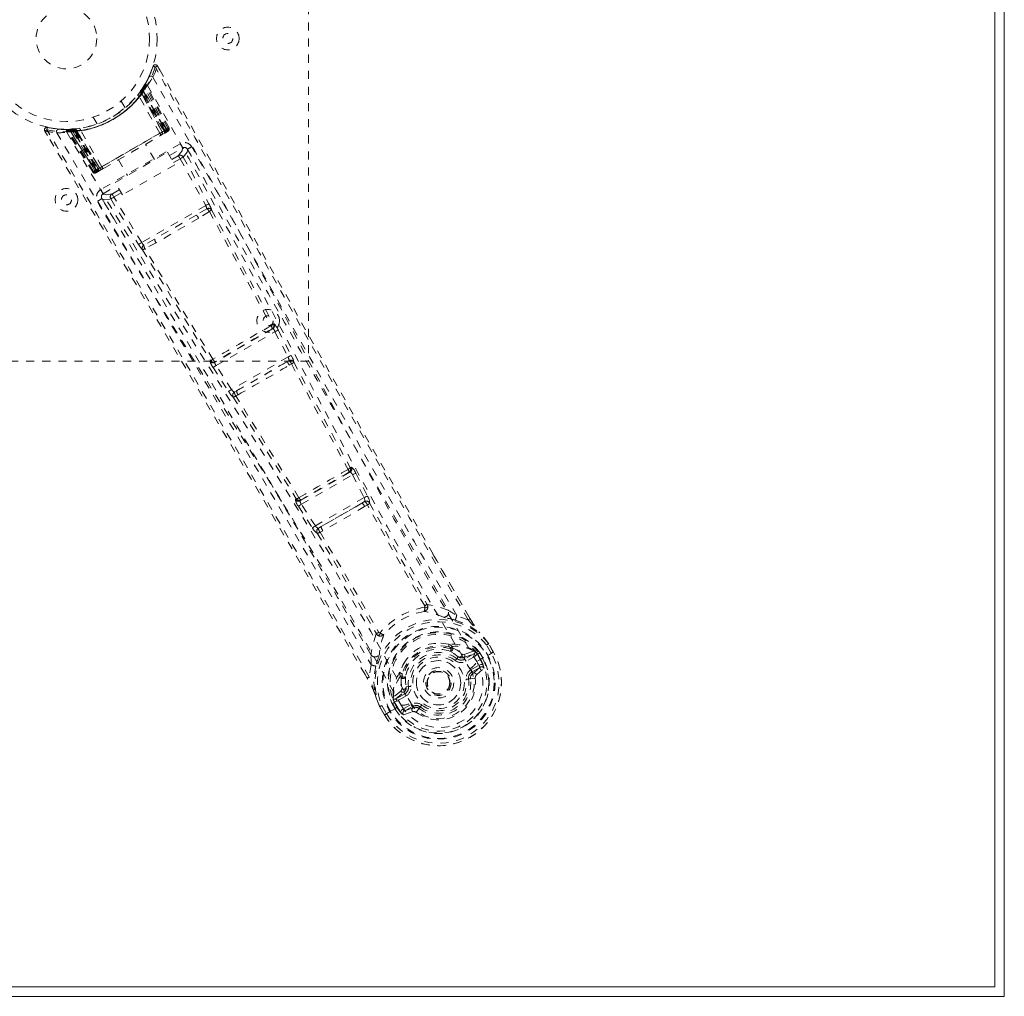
# Model space of a CAD drawing. Header units: inches. Extents: x 2.6 to 62.1, y 15.4 to 39.1.
# Tile 5 of 6: x 49.9 to 62.1, y 15.4 to 27.5. Entities that reach past the tile are written whole.
import ezdxf

# ---------------------------------------------------------------- set-up
doc = ezdxf.new("R2010")
doc.units = ezdxf.units.IN
doc.header["$MEASUREMENT"] = 0
doc.linetypes.add('SLD-Dashed', pattern=[0.075, 0.05, -0.025])
doc.linetypes.add('SLD-Solid', pattern=[0])

msp = doc.modelspace()

# ---------------------------------------------------------------- linework, layer by layer
at = {"color": 7, "linetype": 'SLD-Solid', "lineweight": 15}
for p, q in [((62.097, 39.139), (62.097, 15.389)), ((61.979, 39.021), (61.979, 15.508)), ((61.979, 15.508), (61.979, 39.021)), ((61.979, 15.508), (2.715, 15.508)), ((2.715, 15.508), (61.979, 15.508)), ((62.097, 15.389), (2.597, 15.389))]:
    msp.add_line(p, q, dxfattribs=at)
at = {"color": 7, "linetype": 'SLD-Dashed', "lineweight": 0}
for p, q in [((53.472, 31.264), (53.472, 23.264)), ((51.547, 26.918), (51.527, 26.868)), ((51.6, 26.924), (51.574, 26.909)), ((51.63, 26.868), (51.599, 26.923)), ((51.633, 26.866), (51.6, 26.924)), ((51.633, 26.866), (51.6, 26.924)), ((51.394, 26.616), (51.418, 26.599)), ((51.399, 26.623), (51.395, 26.616)), ((51.44, 26.658), (51.398, 26.593)), ((51.404, 26.63), (51.399, 26.622)), ((51.4, 26.624), (51.399, 26.623)), ((51.399, 26.622), (51.422, 26.606)), ((51.44, 26.687), (51.4, 26.624)), ((51.402, 26.627), (51.407, 26.634)), ((51.402, 26.627), (51.426, 26.611)), ((51.407, 26.634), (51.412, 26.642)), ((51.407, 26.634), (51.431, 26.618)), ((51.431, 26.618), (51.426, 26.611)), ((51.426, 26.611), (51.703, 26.132)), ((51.709, 26.136), (51.431, 26.618)), ((51.715, 26.135), (51.438, 26.66)), ((51.715, 26.139), (51.44, 26.658)), ((51.459, 26.719), (51.451, 26.705)), ((51.458, 26.69), (51.451, 26.676)), ((51.731, 26.148), (51.451, 26.676)), ((51.743, 26.155), (51.458, 26.69)), ((51.199, 26.406), (51.15, 26.489)), ((51.63, 26.09), (51.373, 26.544)), ((51.383, 26.6), (51.387, 26.606)), ((51.383, 26.6), (51.407, 26.583)), ((51.387, 26.606), (51.411, 26.589)), ((51.398, 26.592), (51.398, 26.593)), ((51.398, 26.593), (51.657, 26.106)), ((51.657, 26.105), (51.398, 26.592)), ((51.411, 26.589), (51.407, 26.583)), ((51.407, 26.583), (51.676, 26.117)), ((51.681, 26.12), (51.411, 26.589)), ((51.418, 26.599), (51.422, 26.606)), ((51.692, 26.126), (51.418, 26.599)), ((51.422, 26.606), (51.697, 26.129)), ((50.804, 26.289), (50.852, 26.206)), ((50.229, 26.133), (50.235, 26.162)), ((50.288, 26.152), (50.235, 26.161)), ((50.467, 26.137), (50.451, 26.137)), ((50.474, 26.136), (50.459, 26.136)), ((50.492, 26.123), (50.476, 26.123)), ((50.797, 25.609), (50.476, 26.123)), ((50.527, 26.139), (50.488, 26.137)), ((50.809, 25.616), (50.492, 26.123)), ((50.512, 26.126), (50.829, 25.623)), ((50.591, 26.127), (50.514, 26.123)), ((50.825, 25.625), (50.514, 26.123)), ((50.521, 26.138), (50.55, 26.14)), ((50.563, 26.141), (50.546, 26.14)), ((50.552, 26.111), (50.55, 26.14)), ((50.55, 26.14), (50.559, 26.14)), ((50.561, 26.112), (50.559, 26.14)), ((50.564, 26.141), (50.563, 26.141)), ((50.567, 26.112), (50.565, 26.141)), ((50.575, 26.113), (50.572, 26.141)), ((50.588, 26.114), (50.585, 26.143)), ((50.585, 26.143), (50.592, 26.143)), ((50.591, 26.127), (50.592, 26.127)), ((50.883, 25.659), (50.591, 26.127)), ((50.595, 26.115), (50.592, 26.143)), ((50.592, 26.127), (50.884, 25.659)), ((50.91, 25.674), (50.645, 26.124)), ((51.703, 26.132), (50.837, 25.632)), ((50.848, 25.639), (51.692, 26.126)), ((51.657, 26.106), (51.715, 26.139)), ((51.676, 26.117), (51.681, 26.12)), ((51.715, 26.139), (51.681, 26.12)), ((51.697, 26.129), (51.692, 26.126)), ((51.703, 26.132), (51.709, 26.136)), ((51.731, 26.148), (51.743, 26.155)), ((50.203, 26.117), (50.237, 26.06)), ((50.561, 26.112), (50.552, 26.111)), ((50.552, 26.111), (50.831, 25.629)), ((50.837, 25.632), (50.561, 26.112)), ((50.567, 26.112), (50.575, 26.113)), ((50.843, 25.636), (50.567, 26.112)), ((50.575, 26.113), (50.848, 25.639)), ((50.595, 26.115), (50.588, 26.114)), ((50.588, 26.114), (50.859, 25.645)), ((50.864, 25.648), (50.595, 26.115)), ((51.676, 26.117), (50.864, 25.648)), ((51.657, 26.106), (51.657, 26.105)), ((51.657, 26.072), (51.704, 26.099)), ((51.69, 26.091), (51.657, 26.072)), ((51.69, 26.091), (51.695, 26.094)), ((51.706, 26.1), (51.711, 26.104)), ((51.717, 26.107), (51.723, 26.11)), ((51.881, 25.96), (50.897, 25.392)), ((51.565, 25.762), (51.453, 25.955)), ((51.748, 25.814), (51.911, 25.908)), ((51.973, 25.891), (51.967, 25.897)), ((52.114, 25.638), (51.974, 25.888)), ((51.075, 25.479), (51.725, 25.854)), ((51.116, 25.76), (51.227, 25.567)), ((51.725, 25.854), (51.815, 25.699)), ((51.858, 25.811), (51.777, 25.764)), ((51.881, 25.772), (51.799, 25.725)), ((51.881, 25.772), (52.198, 25.192)), ((51.92, 25.794), (52.237, 25.214)), ((50.825, 25.625), (50.883, 25.659)), ((50.831, 25.629), (50.837, 25.632)), ((50.848, 25.639), (50.843, 25.636)), ((50.859, 25.645), (50.864, 25.648)), ((50.865, 25.615), (50.912, 25.642)), ((50.912, 25.642), (50.879, 25.623)), ((50.884, 25.659), (50.883, 25.659)), ((50.924, 25.649), (50.931, 25.653)), ((51.815, 25.699), (51.165, 25.324)), ((50.797, 25.609), (50.809, 25.616)), ((50.846, 25.604), (50.852, 25.608)), ((50.858, 25.611), (50.863, 25.614)), ((50.874, 25.62), (50.879, 25.623)), ((50.928, 25.34), (51.099, 25.439)), ((51.127, 25.389), (51.037, 25.337)), ((51.165, 25.324), (51.075, 25.479)), ((50.909, 25.286), (50.911, 25.278)), ((50.913, 25.276), (51.06, 25.029)), ((51.021, 25.275), (51.366, 24.71)), ((51.15, 25.35), (51.06, 25.298)), ((51.404, 24.734), (51.06, 25.298)), ((52.198, 25.192), (51.404, 24.734)), ((52.211, 25.153), (52.08, 25.075)), ((52.08, 25.075), (51.565, 24.777)), ((52.243, 25.12), (52.111, 25.036)), ((51.565, 24.777), (51.431, 24.702)), ((51.583, 24.731), (51.444, 24.658)), ((53.046, 23.725), (53.037, 23.723)), ((53.028, 23.665), (52.311, 23.251)), ((52.328, 23.209), (53.056, 23.629)), ((53.02, 23.664), (53.028, 23.665)), ((53.056, 23.629), (53.218, 23.316)), ((53.096, 23.65), (53.258, 23.336)), ((53.218, 23.316), (52.519, 22.912)), ((53.472, 23.264), (47.472, 23.264)), ((52.256, 23.273), (52.251, 23.266)), ((52.311, 23.251), (52.316, 23.258)), ((52.519, 22.912), (52.328, 23.209)), ((52.582, 22.896), (53.2, 23.253)), ((53.2, 23.253), (53.227, 23.269)), ((53.233, 23.213), (53.261, 23.23)), ((52.29, 23.185), (52.481, 22.888)), ((52.582, 22.896), (52.554, 22.881)), ((52.571, 22.832), (52.6, 22.847)), ((53.987, 21.889), (53.37, 21.532)), ((53.384, 21.489), (54.018, 21.855)), ((53.973, 21.886), (53.987, 21.889)), ((53.99, 21.945), (54.005, 21.948)), ((54.018, 21.855), (54.162, 21.572)), ((54.057, 21.875), (54.202, 21.592)), ((53.32, 21.558), (53.31, 21.547)), ((53.37, 21.532), (53.38, 21.544)), ((53.557, 21.222), (53.384, 21.489)), ((54.162, 21.572), (53.557, 21.222)), ((53.629, 21.212), (54.135, 21.504)), ((54.168, 21.524), (54.135, 21.504)), ((54.168, 21.461), (54.202, 21.482)), ((53.347, 21.465), (53.52, 21.198)), ((53.629, 21.212), (53.595, 21.193)), ((53.615, 21.143), (53.65, 21.162)), ((55.014, 20.871), (55.476, 20.07)), ((55.477, 20.07), (55.017, 20.872)), ((54.912, 20.229), (54.912, 20.229)), ((55.45, 20.057), (55.309, 20.109)), ((54.345, 19.901), (54.345, 19.901)), ((55.21, 19.756), (55.229, 19.747)), ((55.242, 19.693), (55.232, 19.709)), ((55.25, 19.726), (55.259, 19.71)), ((55.518, 19.67), (55.408, 19.631)), ((55.518, 19.67), (55.532, 19.666)), ((55.532, 19.666), (55.532, 19.666)), ((55.532, 19.666), (55.532, 19.666)), ((55.538, 19.664), (55.533, 19.666)), ((55.737, 19.645), (55.68, 19.744)), ((55.706, 19.758), (55.704, 19.762)), ((55.763, 19.656), (55.705, 19.758)), ((55.764, 19.658), (55.706, 19.758)), ((55.714, 19.629), (55.761, 19.655)), ((55.761, 19.655), (55.764, 19.658)), ((55.311, 19.576), (55.329, 19.599)), ((55.397, 19.591), (55.522, 19.634)), ((55.397, 19.591), (55.41, 19.569)), ((55.522, 19.634), (55.41, 19.569)), ((55.537, 19.608), (55.425, 19.543)), ((55.557, 19.644), (55.562, 19.635)), ((55.571, 19.63), (55.557, 19.644)), ((55.557, 19.539), (55.694, 19.618)), ((55.562, 19.635), (55.601, 19.567)), ((55.596, 19.646), (55.571, 19.63)), ((55.606, 19.57), (55.571, 19.63)), ((55.596, 19.646), (55.632, 19.585)), ((55.596, 19.646), (55.596, 19.646)), ((55.601, 19.567), (55.606, 19.57)), ((55.694, 19.618), (55.714, 19.629)), ((54.25, 19.497), (54.225, 19.349)), ((54.604, 19.386), (54.606, 19.407)), ((55.473, 19.449), (55.474, 19.448)), ((55.486, 19.438), (55.587, 19.496)), ((55.501, 19.412), (55.602, 19.47)), ((55.511, 19.394), (55.501, 19.412)), ((55.602, 19.47), (55.511, 19.394)), ((55.555, 19.374), (55.646, 19.454)), ((55.602, 19.47), (55.587, 19.496)), ((54.2, 19.333), (54.173, 19.379)), ((54.174, 19.381), (54.201, 19.334)), ((54.612, 19.357), (54.621, 19.341)), ((54.635, 19.364), (54.644, 19.348)), ((55.481, 19.327), (55.457, 19.324)), ((55.481, 19.327), (55.54, 19.334)), ((54.615, 19.173), (54.526, 19.098)), ((54.555, 19.076), (54.655, 19.162)), ((54.655, 19.162), (54.667, 19.141)), ((54.682, 19.225), (54.711, 19.229)), ((54.948, 19.198), (54.941, 19.212)), ((54.953, 19.191), (54.948, 19.198)), ((54.522, 19.083), (54.526, 19.097)), ((54.522, 19.083), (54.522, 19.077)), ((54.526, 19.098), (54.526, 19.097)), ((54.526, 19.098), (54.526, 19.098)), ((54.529, 19.051), (54.534, 19.042)), ((54.534, 19.032), (54.529, 19.051)), ((54.534, 19.042), (54.574, 18.974)), ((54.667, 19.141), (54.555, 19.076)), ((54.682, 19.115), (54.57, 19.05)), ((54.353, 18.982), (54.356, 18.979)), ((54.414, 18.878), (54.356, 18.979)), ((54.357, 18.979), (54.415, 18.878)), ((54.381, 18.994), (54.438, 18.895)), ((54.463, 18.907), (54.483, 18.919)), ((54.483, 18.919), (54.62, 18.998)), ((54.534, 19.031), (54.508, 19.017)), ((54.508, 19.017), (54.508, 19.017)), ((54.543, 18.956), (54.508, 19.017)), ((54.534, 19.031), (54.569, 18.971)), ((54.543, 18.956), (54.543, 18.956)), ((54.574, 18.974), (54.569, 18.971)), ((54.642, 18.951), (54.743, 19.009)), ((54.657, 18.925), (54.758, 18.983)), ((54.768, 18.965), (54.657, 18.925)), ((54.741, 19.024), (54.74, 19.026)), ((54.768, 18.965), (54.758, 18.983)), ((54.842, 18.958), (54.835, 18.962)), ((54.857, 18.977), (54.842, 18.958)), ((54.414, 18.878), (54.417, 18.88)), ((54.417, 18.88), (54.463, 18.907)), ((54.649, 18.878), (54.764, 18.917))]:
    msp.add_line(p, q, dxfattribs=at)
at = {"color": 7, "linetype": 'SLD-Dashed', "lineweight": 0, "flags": 128}
for points in [[(51.545, 26.919), (51.531, 26.878), (51.527, 26.868)], [(51.597, 26.922), (51.592, 26.928), (51.585, 26.933), (51.577, 26.936), (51.57, 26.937), (51.562, 26.936), (51.555, 26.933), (51.55, 26.928), (51.546, 26.921)], [(55.45, 20.057), (54.719, 21.327), (53.991, 22.606), (53.28, 23.867), (53.171, 24.06), (53.059, 24.26), (52.959, 24.437), (52.862, 24.611), (52.757, 24.798), (52.683, 24.929), (52.607, 25.066), (52.53, 25.203), (52.473, 25.305), (52.404, 25.427), (52.325, 25.569), (52.163, 25.859), (52.063, 26.037), (51.938, 26.259), (51.81, 26.487), (51.689, 26.704), (51.574, 26.909)], [(55.017, 20.872), (54.172, 22.346), (52.884, 24.633), (51.633, 26.866)], [(51.489, 26.781), (51.464, 26.728), (51.438, 26.684)], [(51.544, 26.784), (52.061, 25.873), (52.567, 24.958), (53.062, 24.041), (53.551, 23.125), (54.038, 22.212), (54.531, 21.308), (55.036, 20.416), (55.557, 19.539)], [(51.477, 26.681), (51.992, 25.772), (52.495, 24.858), (52.987, 23.942), (53.472, 23.026), (53.957, 22.115), (54.447, 21.213), (54.951, 20.324), (55.472, 19.45)], [(50.235, 26.159), (50.227, 26.159), (50.219, 26.157), (50.211, 26.153), (50.205, 26.148), (50.201, 26.142), (50.199, 26.134), (50.199, 26.127), (50.202, 26.12)], [(50.203, 26.117), (50.204, 26.117), (50.205, 26.118), (50.21, 26.122), (50.219, 26.127), (50.224, 26.13), (50.229, 26.133)], [(54.225, 19.349), (53.491, 20.616), (52.747, 21.888), (52.011, 23.134), (51.885, 23.347), (51.753, 23.569), (51.643, 23.754), (51.526, 23.951), (51.398, 24.166), (51.259, 24.399), (51.148, 24.586), (51.014, 24.812), (50.848, 25.09), (50.741, 25.271), (50.609, 25.493), (50.475, 25.719), (50.348, 25.932), (50.229, 26.133)], [(50.486, 26.137), (50.44, 26.137), (50.382, 26.141)], [(50.462, 26.135), (50.473, 26.128), (50.484, 26.119)], [(50.509, 26.129), (50.513, 26.124), (50.513, 26.123)], [(51.697, 26.129), (51.71, 26.136), (51.721, 26.142), (51.728, 26.147), (51.731, 26.148)], [(51.743, 26.155), (51.74, 26.154), (51.733, 26.15), (51.722, 26.143), (51.709, 26.136)], [(54.173, 19.379), (52.881, 21.601), (51.545, 23.86), (50.203, 26.117)], [(50.352, 26.096), (50.883, 25.193), (51.422, 24.298), (51.968, 23.41), (52.518, 22.528), (53.064, 21.65), (53.601, 20.771), (54.121, 19.888), (54.62, 18.998)], [(50.475, 26.102), (51.005, 25.202), (51.545, 24.309), (52.092, 23.425), (52.642, 22.547), (53.189, 21.672), (53.725, 20.795), (54.243, 19.914), (54.739, 19.027)], [(50.91, 25.674), (51.089, 25.777), (51.27, 25.882), (51.452, 25.987), (51.63, 26.09)], [(50.931, 25.653), (51.106, 25.754), (51.285, 25.857), (51.463, 25.96), (51.638, 26.061)], [(51.63, 26.09), (51.64, 26.096), (51.648, 26.1), (51.654, 26.104), (51.657, 26.105)], [(51.638, 26.061), (51.641, 26.063), (51.643, 26.064), (51.644, 26.065), (51.645, 26.065)], [(51.711, 26.104), (51.714, 26.105), (51.717, 26.107), (51.719, 26.108), (51.72, 26.108)], [(51.911, 25.908), (51.904, 25.871), (51.858, 25.811)], [(51.911, 25.908), (51.908, 25.912), (51.902, 25.924), (51.892, 25.94), (51.881, 25.96)], [(51.92, 25.794), (51.966, 25.854), (51.973, 25.891)], [(55.309, 20.109), (55.05, 20.56), (54.785, 21.022), (54.514, 21.496), (54.26, 21.943), (53.999, 22.404), (53.727, 22.885), (53.487, 23.311), (53.361, 23.535), (53.227, 23.773), (53.086, 24.025), (52.938, 24.29), (52.803, 24.53), (52.685, 24.741), (52.592, 24.907), (52.487, 25.095), (52.369, 25.305), (52.259, 25.502), (52.165, 25.67), (52.087, 25.809), (52.025, 25.92)], [(51.858, 25.811), (51.859, 25.81), (51.86, 25.808), (51.862, 25.804), (51.865, 25.8), (51.868, 25.794), (51.872, 25.787), (51.876, 25.78), (51.881, 25.772)], [(51.92, 25.794), (51.916, 25.792), (51.907, 25.787), (51.895, 25.78), (51.881, 25.772)], [(50.809, 25.616), (50.812, 25.618), (50.819, 25.622), (50.83, 25.628), (50.843, 25.636)], [(50.859, 25.645), (50.852, 25.641), (50.845, 25.637), (50.839, 25.633), (50.834, 25.63), (50.83, 25.628), (50.827, 25.626), (50.825, 25.625), (50.825, 25.625)], [(50.884, 25.659), (50.886, 25.661), (50.892, 25.664), (50.9, 25.669), (50.91, 25.674)], [(50.831, 25.629), (50.818, 25.621), (50.807, 25.615), (50.8, 25.611), (50.797, 25.609)], [(50.824, 25.625), (50.829, 25.62), (50.831, 25.618)], [(50.849, 25.606), (50.85, 25.606), (50.852, 25.607), (50.855, 25.609), (50.858, 25.611)], [(50.865, 25.615), (50.865, 25.615), (50.866, 25.616)], [(50.897, 25.392), (50.909, 25.373), (50.918, 25.356), (50.925, 25.344), (50.928, 25.34)], [(50.911, 25.278), (50.947, 25.265), (51.021, 25.275)], [(51.037, 25.337), (50.963, 25.327), (50.928, 25.34)], [(51.06, 25.298), (51.046, 25.29), (51.034, 25.283), (51.025, 25.278), (51.021, 25.275)], [(51.037, 25.337), (51.038, 25.336), (51.039, 25.334), (51.041, 25.33), (51.044, 25.326), (51.047, 25.32), (51.051, 25.313), (51.055, 25.306), (51.06, 25.298)], [(50.86, 25.248), (50.929, 25.131), (51.017, 24.983), (51.124, 24.804), (51.249, 24.593), (51.377, 24.379), (51.489, 24.19), (51.567, 24.058), (51.638, 23.94), (51.7, 23.835), (51.779, 23.702), (51.863, 23.562), (51.943, 23.427), (52.358, 22.728), (52.774, 22.024), (53.268, 21.185), (53.767, 20.331), (54.25, 19.497)], [(52.237, 25.214), (52.233, 25.211), (52.224, 25.206), (52.211, 25.2), (52.198, 25.192)], [(52.08, 25.075), (51.822, 24.926), (51.565, 24.777)], [(52.111, 25.036), (51.847, 24.884), (51.583, 24.731)], [(52.243, 25.12), (52.629, 24.412), (53.009, 23.703)], [(52.271, 25.138), (52.656, 24.431), (53.037, 23.723)], [(51.404, 24.734), (51.391, 24.726), (51.378, 24.718), (51.369, 24.713), (51.366, 24.71)], [(52.288, 23.287), (51.864, 23.97), (51.444, 24.659)], [(51.414, 24.644), (51.834, 23.956), (52.256, 23.273)], [(53.096, 23.65), (53.092, 23.648), (53.083, 23.643), (53.07, 23.636), (53.056, 23.629)], [(53.258, 23.336), (53.253, 23.334), (53.244, 23.329), (53.232, 23.323), (53.218, 23.316)], [(53.258, 23.336), (53.272, 23.307), (53.272, 23.305)], [(52.328, 23.209), (52.315, 23.201), (52.303, 23.193), (52.294, 23.187), (52.29, 23.185)], [(53.261, 23.23), (53.611, 22.574), (53.962, 21.922)], [(53.289, 23.251), (53.639, 22.596), (53.99, 21.945)], [(52.519, 22.912), (52.506, 22.904), (52.494, 22.896), (52.485, 22.89), (52.481, 22.888)], [(52.481, 22.888), (52.499, 22.861), (52.501, 22.859)], [(53.354, 21.571), (52.964, 22.201), (52.571, 22.832)], [(52.539, 22.818), (52.931, 22.188), (53.32, 21.558)], [(53.987, 21.889), (53.994, 21.888), (54.001, 21.881), (54.006, 21.876), (54.01, 21.87), (54.014, 21.863), (54.018, 21.855)], [(54.057, 21.875), (54.053, 21.873), (54.044, 21.868), (54.031, 21.862), (54.018, 21.855)], [(53.384, 21.489), (53.372, 21.481), (53.36, 21.473), (53.351, 21.467), (53.347, 21.465)], [(53.384, 21.489), (53.379, 21.496), (53.375, 21.503), (53.372, 21.51), (53.369, 21.516), (53.367, 21.527), (53.37, 21.532)], [(54.135, 21.504), (53.883, 21.357), (53.629, 21.212)], [(54.202, 21.592), (54.197, 21.59), (54.188, 21.585), (54.176, 21.579), (54.162, 21.572)], [(54.168, 21.524), (54.169, 21.525), (54.17, 21.527), (54.171, 21.531), (54.171, 21.542), (54.168, 21.556), (54.162, 21.572)], [(54.912, 20.229), (54.554, 20.852), (54.202, 21.482)], [(54.23, 21.505), (54.581, 20.876), (54.939, 20.253)], [(54.168, 21.461), (53.91, 21.31), (53.65, 21.162)], [(53.557, 21.222), (53.544, 21.214), (53.533, 21.206), (53.524, 21.201), (53.52, 21.198)], [(53.581, 21.13), (53.95, 20.511), (54.31, 19.89)], [(53.615, 21.143), (53.985, 20.523), (54.345, 19.901)], [(54.909, 20.214), (54.918, 20.209), (54.927, 20.207), (54.936, 20.208), (54.942, 20.212), (54.947, 20.219), (54.95, 20.227), (54.949, 20.237), (54.946, 20.247)], [(55.202, 20.177), (55.077, 20.221), (54.946, 20.247)], [(55.166, 20.083), (55.153, 20.086), (55.146, 20.088)], [(55.292, 20.054), (55.442, 19.997), (55.587, 19.903)], [(55.477, 20.07), (55.477, 20.071), (55.476, 20.071), (55.474, 20.07), (55.47, 20.068), (55.466, 20.066), (55.461, 20.063), (55.455, 20.06), (55.45, 20.057)], [(54.312, 19.882), (54.319, 19.874), (54.328, 19.868), (54.336, 19.866), (54.344, 19.867), (54.351, 19.871), (54.356, 19.877), (54.359, 19.886), (54.359, 19.896)], [(55.594, 19.894), (55.591, 19.899), (55.587, 19.903)], [(55.704, 19.762), (55.649, 19.834), (55.587, 19.903)], [(55.706, 19.758), (55.646, 19.836), (55.594, 19.894)], [(54.312, 19.882), (54.27, 19.755), (54.245, 19.625)], [(55.21, 19.756), (55.117, 19.769), (55.053, 19.766)], [(55.329, 19.599), (55.274, 19.64), (55.223, 19.668)], [(55.259, 19.71), (55.314, 19.681), (55.373, 19.637)], [(55.704, 19.762), (55.703, 19.761), (55.701, 19.76), (55.699, 19.758), (55.696, 19.756), (55.693, 19.753), (55.689, 19.75), (55.685, 19.747), (55.68, 19.744)], [(55.68, 19.744), (55.686, 19.747), (55.691, 19.75), (55.696, 19.753), (55.7, 19.755), (55.703, 19.757), (55.705, 19.758), (55.706, 19.759), (55.706, 19.758)], [(55.764, 19.658), (55.764, 19.658), (55.763, 19.658), (55.761, 19.657), (55.758, 19.655), (55.753, 19.653), (55.748, 19.65), (55.743, 19.648), (55.737, 19.645)], [(54.35, 19.629), (54.348, 19.621), (54.345, 19.609)], [(54.676, 19.548), (54.641, 19.494), (54.606, 19.407)], [(55.293, 19.552), (55.297, 19.556), (55.3, 19.561), (55.303, 19.565), (55.306, 19.568), (55.308, 19.571), (55.31, 19.574), (55.311, 19.575), (55.311, 19.576)], [(55.373, 19.637), (55.393, 19.629), (55.408, 19.631)], [(55.425, 19.543), (55.422, 19.548), (55.419, 19.553), (55.417, 19.558), (55.414, 19.561), (55.413, 19.565), (55.411, 19.567), (55.41, 19.569), (55.41, 19.569)], [(55.537, 19.608), (55.535, 19.613), (55.532, 19.618), (55.529, 19.623), (55.527, 19.627), (55.525, 19.63), (55.524, 19.632), (55.523, 19.634), (55.522, 19.634)], [(55.562, 19.635), (55.552, 19.62), (55.537, 19.608)], [(55.571, 19.63), (55.571, 19.63), (55.571, 19.63)], [(54.306, 19.485), (54.281, 19.327), (54.29, 19.154)], [(55.474, 19.448), (55.507, 19.378), (55.524, 19.302), (55.525, 19.223), (55.508, 19.145), (55.476, 19.07), (55.43, 19.002), (55.372, 18.943), (55.304, 18.895), (55.229, 18.86), (55.149, 18.839), (55.067, 18.833), (54.986, 18.843), (54.91, 18.868), (54.841, 18.908), (54.784, 18.961), (54.741, 19.024)], [(54.964, 19.377), (54.996, 19.406), (55.011, 19.415)], [(55.486, 19.438), (55.489, 19.433), (55.491, 19.428), (55.494, 19.424), (55.496, 19.42), (55.498, 19.416), (55.5, 19.414), (55.5, 19.412), (55.501, 19.412)], [(55.587, 19.496), (55.609, 19.504), (55.633, 19.502)], [(54.225, 19.349), (54.22, 19.346), (54.214, 19.343), (54.209, 19.34), (54.205, 19.338), (54.202, 19.335), (54.2, 19.334), (54.199, 19.333), (54.2, 19.333)], [(54.621, 19.341), (54.619, 19.28), (54.627, 19.206)], [(54.675, 19.351), (54.674, 19.294), (54.682, 19.225)], [(55.427, 19.32), (55.433, 19.32), (55.438, 19.321), (55.444, 19.322), (55.448, 19.322), (55.452, 19.323), (55.454, 19.323), (55.456, 19.323), (55.457, 19.324)], [(55.481, 19.345), (55.48, 19.336), (55.481, 19.327)], [(55.511, 19.394), (55.486, 19.363), (55.481, 19.345)], [(54.627, 19.206), (54.624, 19.185), (54.615, 19.173)], [(54.741, 19.233), (54.735, 19.232), (54.73, 19.231), (54.725, 19.231), (54.72, 19.23), (54.716, 19.23), (54.714, 19.229), (54.712, 19.229), (54.711, 19.229)], [(54.29, 19.154), (54.291, 19.148), (54.294, 19.144)], [(54.29, 19.154), (54.315, 19.076), (54.353, 18.982)], [(54.356, 18.979), (54.318, 19.069), (54.294, 19.144)], [(54.57, 19.05), (54.552, 19.043), (54.534, 19.042)], [(54.555, 19.076), (54.555, 19.075), (54.556, 19.073), (54.557, 19.071), (54.559, 19.068), (54.561, 19.064), (54.564, 19.059), (54.567, 19.055), (54.57, 19.05)], [(54.682, 19.115), (54.679, 19.12), (54.677, 19.124), (54.674, 19.129), (54.672, 19.133), (54.67, 19.136), (54.668, 19.138), (54.668, 19.14), (54.667, 19.141)], [(54.353, 18.982), (54.354, 18.983), (54.356, 18.984), (54.359, 18.985), (54.362, 18.986), (54.367, 18.988), (54.371, 18.99), (54.376, 18.992), (54.381, 18.994)], [(54.356, 18.979), (54.355, 18.979), (54.356, 18.979), (54.358, 18.98), (54.361, 18.982), (54.366, 18.985), (54.37, 18.987), (54.376, 18.99), (54.381, 18.994)], [(54.534, 19.031), (54.534, 19.031), (54.534, 19.032)], [(54.569, 18.971), (54.566, 18.969), (54.56, 18.966), (54.552, 18.961), (54.543, 18.956)], [(54.614, 18.914), (54.625, 18.935), (54.642, 18.951)], [(54.642, 18.951), (54.645, 18.946), (54.648, 18.941), (54.65, 18.937), (54.653, 18.933), (54.655, 18.929), (54.656, 18.927), (54.657, 18.925), (54.657, 18.925)], [(54.743, 19.009), (54.746, 19.004), (54.749, 18.999), (54.751, 18.995), (54.754, 18.991), (54.756, 18.988), (54.757, 18.985), (54.758, 18.984), (54.758, 18.983)], [(54.875, 19.001), (54.871, 18.996), (54.868, 18.992), (54.865, 18.988), (54.862, 18.984), (54.86, 18.981), (54.858, 18.979), (54.857, 18.977), (54.857, 18.977)], [(54.438, 18.895), (54.433, 18.891), (54.428, 18.888), (54.423, 18.885), (54.419, 18.882), (54.416, 18.88), (54.414, 18.879), (54.413, 18.878), (54.414, 18.878)]]:
    msp.add_lwpolyline(points, dxfattribs=at)
at = {"color": 7, "linetype": 'SLD-Dashed', "lineweight": 0}
for centre, radius in [((50.472, 27.264), 1.125), ((50.472, 27.264), 1.03), ((50.472, 27.264), 0.376), ((52.472, 27.264), 0.141), ((52.472, 27.264), 0.0625), ((50.472, 25.264), 0.141), ((50.472, 25.264), 0.0625), ((52.972, 23.764), 0.141), ((52.972, 23.764), 0.0625), ((55.084, 19.276), 0.7), ((55.084, 19.276), 0.69), ((55.084, 19.276), 0.623), ((55.084, 19.276), 0.32), ((55.084, 19.276), 0.275), ((55.084, 19.276), 0.188), ((55.084, 19.276), 0.157), ((55.084, 19.276), 0.142), ((55.084, 19.276), 0.139), ((55.084, 19.276), 0.138)]:
    msp.add_circle(centre, radius, dxfattribs=at)
for centre, radius, start, end in [((50.472, 27.265), 1.158, 257.8706, 342.1288), ((50.48, 27.261), 1.119, 334.6235, 342.0922), ((50.452, 27.3), 1.208, 334.6666, 341.8426), ((51.574, 26.909), 0.03, 29.2803, 162.1362), ((51.535, 26.836), 0.0829, 61.8241, 82.6306), ((50.473, 27.264), 1.127, 329.51, 334.6511), ((50.363, 27.478), 1.369, 324.4308, 329.5501), ((51.518, 26.769), 0.03, 30.1685, 154.0689), ((50.456, 27.292), 1.19, 270.8885, 329.1115), ((50.472, 27.264), 1.128, 270.4891, 329.5109), ((50.473, 27.263), 1.155, 274.3785, 325.6215), ((50.472, 27.265), 1.128, 324.2652, 329.1957), ((51.424, 26.606), 0.0297, 145.4309, 208.5211), ((51.424, 26.607), 0.0297, 145.4899, 208.51), ((51.519, 26.551), 0.138, 119.4177, 143.4589), ((50.692, 26.935), 0.797, 334.2897, 339.644), ((50.683, 26.943), 0.813, 335.5033, 340.8554), ((50.679, 26.947), 0.82, 336.3608, 341.7421), ((50.5, 27.248), 1.095, 328.6325, 330.2691), ((51.466, 26.672), 0.0299, 149.2329, 208.1894), ((51.464, 26.672), 0.0273, 147.6575, 212.2965), ((51.448, 26.65), 0.0429, 46.9761, 95.8336), ((51.477, 26.69), 0.0299, 150.2773, 208.0972), ((51.485, 26.704), 0.03, 151.0426, 208.0174), ((50.473, 27.263), 1.155, 275.0796, 324.9203), ((50.473, 27.263), 1.155, 276.0603, 323.9398), ((50.49, 27.233), 1.12, 277.9468, 322.0532), ((51.39, 26.574), 0.0345, 194.8394, 241.0256), ((50.735, 26.898), 0.73, 331.001, 335.2145), ((50.229, 26.133), 0.03, 77.8624, 210.7214), ((50.471, 27.26), 1.123, 257.9073, 265.3631), ((50.379, 26.111), 0.03, 85.939, 209.8238), ((50.472, 27.264), 1.128, 265.3518, 270.4889), ((50.451, 26.107), 0.03, 31.9779, 88.9565), ((50.472, 27.256), 1.119, 268.9557, 269.8445), ((50.452, 26.066), 0.0714, 61.6409, 88.9247), ((50.472, 27.264), 1.128, 269.7393, 274.7258), ((50.467, 26.107), 0.0299, 31.9053, 89.727), ((50.47, 27.288), 1.153, 269.9612, 274.0333), ((50.516, 26.112), 0.0429, 144.1659, 193.0256), ((50.644, 26.929), 0.824, 258.2681, 263.6289), ((50.488, 26.107), 0.03, 46.8895, 91.2719), ((50.472, 27.264), 1.127, 270.8041, 275.736), ((50.488, 26.107), 0.0299, 31.8059, 90.7716), ((50.645, 26.922), 0.814, 259.1471, 264.4939), ((50.649, 26.92), 0.809, 260.3943, 265.673), ((50.565, 26.111), 0.0297, 31.475, 94.5255), ((50.566, 26.111), 0.0297, 31.4772, 94.5689), ((50.658, 26.853), 0.73, 264.7849, 268.9977), ((50.611, 26.124), 0.0345, 358.9778, 45.1476), ((51.297, 25.89), 0.448, 27.1928, 30.8974), ((51.326, 25.906), 0.427, 27.0637, 30.9522), ((51.682, 26.127), 0.0356, 292.0736, 20.2914), ((51.195, 25.832), 0.584, 27.9577, 30.6086), ((51.35, 25.92), 0.412, 26.9593, 30.992), ((51.689, 26.125), 0.03, 300.0641, 28.0633), ((51.625, 26.244), 0.164, 301.7048, 310.6214), ((51.705, 26.134), 0.03, 300.0283, 28.0322), ((51.668, 26.163), 0.0742, 316.7336, 354.0538), ((51.716, 26.141), 0.03, 300.0069, 28.0017), ((50.451, 27.305), 1.213, 258.1749, 265.3208), ((50.342, 27.465), 1.37, 270.4505, 275.5694), ((51.602, 26.067), 0.0369, 351.8626, 39.6633), ((51.63, 26.091), 0.0299, 300.1921, 28.2016), ((51.631, 26.092), 0.0299, 300.1837, 28.2037), ((51.296, 25.889), 0.443, 27.1728, 30.9176), ((51.933, 25.869), 0.105, 29.2632, 119.9948), ((51.933, 25.872), 0.0423, 36.5702, 121.9607), ((52.793, 24.518), 1.6, 118.7168, 120.8658), ((488.447, 268.789), 499.509, 209.09605, 209.84883), ((51.88, 25.772), 0.0451, 29.0377, 119.5683), ((51.199, 25.833), 0.413, 209.0158, 213.0316), ((51.354, 25.923), 0.587, 209.3946, 212.0327), ((51.222, 25.847), 0.428, 209.0516, 212.9314), ((51.247, 25.861), 0.444, 209.0864, 212.8219), ((51.253, 25.864), 0.445, 209.0811, 212.8074), ((50.908, 25.674), 0.0299, 211.7979, 299.8125), ((50.909, 25.675), 0.0299, 211.7957, 299.8131), ((50.943, 25.686), 0.0354, 199.2819, 249.1985), ((50.823, 25.625), 0.03, 211.9944, 299.996), ((50.828, 25.678), 0.0742, 245.948, 283.2615), ((50.834, 25.632), 0.03, 211.9667, 299.9724), ((50.85, 25.641), 0.03, 211.9332, 299.9366), ((50.778, 25.758), 0.166, 289.6008, 298.3378), ((50.95, 25.301), 0.105, 120.0031, 210.7387), ((51.688, 23.884), 1.596, 119.1319, 121.2864), ((50.947, 25.303), 0.0423, 118.038, 203.4287), ((-377.667, -231.261), 499.492, 30.15116, 30.90397), ((51.06, 25.299), 0.0451, 120.4278, 210.9036), ((52.107, 25.139), 0.105, 7.5283, 30.3693), ((52.233, 25.113), 0.0456, 34.1752, 118.2452), ((52.149, 25.062), 0.111, 31.7873, 55.6586), ((51.889, 25.013), 0.402, 18.15, 29.9191), ((52.028, 25.002), 0.0889, 22.3735, 54.3872), ((52.18, 25.244), 0.139, 296.8631, 310.6125), ((51.653, 24.786), 0.0888, 185.6058, 217.6399), ((51.713, 24.912), 0.401, 210.0767, 221.8367), ((51.495, 24.786), 0.105, 209.6355, 232.4715), ((51.455, 24.664), 0.0456, 121.751, 205.8287), ((51.367, 24.777), 0.141, 289.4675, 303.056), ((51.54, 24.71), 0.109, 184.2032, 208.3525), ((70.972, -8.242), 36.649, 119.3489, 120.651), ((52.97, 23.785), 0.0908, 295.1453, 317.0259), ((52.965, 23.67), 0.0546, 353.5156, 36.9917), ((52.997, 23.703), 0.0451, 300.6231, 27.0082), ((53.005, 23.704), 0.0451, 300.5927, 27.0817), ((52.902, 23.573), 0.209, 21.582, 46.4967), ((69.072, -4.951), 32.81, 119.2908, 120.7092), ((53.002, 23.616), 0.0564, 14.2716, 61.7557), ((53.16, 23.28), 0.068, 351.1123, 31.6231), ((52.454, 23.315), 0.209, 193.5104, 218.4095), ((52.289, 23.29), 0.0451, 212.9203, 299.4052), ((52.236, 23.361), 0.091, 283.0047, 304.8375), ((52.294, 23.297), 0.0451, 212.9871, 299.3804), ((52.338, 23.308), 0.055, 203.1578, 246.3374), ((52.367, 23.249), 0.0564, 178.2468, 225.7307), ((36.211, 51.965), 33.361, 299.3872, 300.6129), ((36.528, 51.415), 32.778, 299.3604, 300.6396), ((53.158, 23.184), 0.0814, 21.2424, 58.6918), ((53.249, 23.233), 0.0424, 70.4485, 120.4152), ((53.182, 23.195), 0.0869, 23.4605, 58.3389), ((53.226, 23.306), 0.0842, 294.8648, 318.8042), ((53.25, 23.23), 0.0448, 27.9333, 72.9078), ((53.154, 23.238), 0.136, 5.3338, 29.2505), ((52.618, 22.929), 0.136, 210.7154, 234.715), ((52.579, 22.944), 0.068, 208.367, 248.9018), ((52.578, 22.842), 0.0456, 121.2549, 211.8232), ((52.523, 22.9), 0.0837, 281.1217, 305.2087), ((52.641, 22.883), 0.0867, 181.6214, 216.5782), ((52.663, 22.898), 0.0814, 181.3008, 218.7602), ((72.345, -10.62), 37.375, 119.4617, 120.5381), ((69.976, -6.518), 32.602, 119.3982, 120.6017), ((53.93, 21.99), 0.0749, 295.0911, 322.9526), ((53.915, 21.888), 0.0574, 357.5119, 35.9183), ((53.95, 21.925), 0.0451, 300.8975, 26.61), ((53.964, 21.928), 0.0451, 300.8588, 26.7752), ((53.904, 21.82), 0.163, 19.7777, 51.8725), ((53.471, 21.57), 0.163, 188.1293, 220.2183), ((53.348, 21.572), 0.0451, 213.2294, 299.1379), ((53.311, 21.633), 0.0751, 277.0796, 304.8867), ((53.358, 21.583), 0.0451, 213.3916, 299.1042), ((53.406, 21.595), 0.0578, 204.2236, 242.345), ((54.075, 21.423), 0.101, 22.2365, 53.4694), ((54.19, 21.483), 0.0457, 28.2702, 118.147), ((54.108, 21.44), 0.104, 23.8639, 54.0265), ((54.05, 21.494), 0.181, 3.538, 32.7735), ((54.171, 21.548), 0.0735, 295.5134, 324.1451), ((53.681, 21.281), 0.181, 207.2191, 236.4656), ((53.608, 21.249), 0.0575, 207.825, 257.5846), ((53.62, 21.154), 0.0457, 121.8573, 211.726), ((53.573, 21.203), 0.073, 275.7497, 304.5938), ((53.698, 21.204), 0.104, 185.9717, 216.1393), ((53.729, 21.224), 0.101, 186.5256, 217.7646), ((55.09, 19.265), 0.966, 100.8187, 139.1818), ((55.053, 19.33), 0.844, 100.06, 139.94), ((54.891, 20.22), 0.0608, 283.7753, 25.9546), ((54.839, 20.193), 0.0738, 334.9737, 16.7656), ((54.768, 19.279), 0.893, 64.9892, 81.1475), ((54.901, 20.223), 0.0128, 312.3451, 23.3587), ((54.88, 20.291), 0.0709, 297.2851, 327.2777), ((54.951, 20.259), 0.0133, 206.7939, 243.9457), ((55.148, 20.149), 0.0608, 268.0029, 27.4278), ((58.123, 24.67), 5.359, 236.9681, 238.3326), ((55.084, 19.276), 0.787, 38.0937, 201.9063), ((55.084, 19.276), 0.758, 38.0936, 201.9065), ((54.738, 17.911), 2.214, 75.509, 78.8668), ((54.861, 20.218), 0.461, 339.1759, 346.3333), ((58.187, 22.349), 3.569, 219.9433, 223.2515), ((56.519, 20.638), 1.187, 208.5701, 218.7917), ((54.307, 19.961), 0.0708, 272.7144, 302.7172), ((54.355, 19.909), 0.0128, 216.6486, 287.6597), ((54.413, 19.947), 0.0738, 223.2388, 265.023), ((55.084, 19.276), 0.632, 35.8272, 204.1728), ((54.299, 19.882), 0.0134, 356.1062, 33.2704), ((54.363, 19.916), 0.0608, 214.0462, 316.2235), ((55.24, 19.551), 0.893, 158.8524, 175.0101), ((55.084, 19.276), 0.602, 36.0327, 203.9673), ((55.084, 19.276), 0.78, 210, 29.3038), ((55.084, 19.276), 0.78, 210.7166, 29.2834), ((55.104, 19.242), 0.494, 77.4885, 162.5115), ((55.09, 19.266), 0.453, 70.4509, 169.549), ((55.081, 19.282), 0.411, 69.7064, 170.2936), ((55.074, 19.293), 0.473, 92.6145, 147.3857), ((55.084, 19.276), 0.376, 52.774, 187.226), ((55.245, 19.258), 0.499, 54.8896, 93.9924), ((55.174, 19.739), 0.0396, 337.1233, 24.8245), ((55.204, 19.691), 0.033, 31.8833, 78.3812), ((55.231, 19.697), 0.0305, 254.5481, 24.2863), ((55.207, 19.699), 0.0348, 297.2695, 350.5991), ((55.209, 19.707), 0.0448, 25.0772, 63.9509), ((55.21, 19.749), 0.046, 298.2919, 328.8035), ((55.22, 19.734), 0.0459, 298.312, 328.8633), ((55.299, 19.288), 0.441, 60.2265, 96.4271), ((55.508, 19.661), 0.0306, 299.0784, 4.5654), ((55.486, 19.595), 0.0865, 34.582, 52.6758), ((55.68, 19.744), 0.03, 30.0028, 35.051), ((54.296, 19.658), 0.0608, 212.5704, 332.0033), ((48.871, 19.34), 5.381, 1.6704, 3.0293), ((56.439, 18.893), 2.213, 161.1321, 164.491), ((55.084, 19.276), 0.75, 210.5685, 29.4316), ((55.084, 19.276), 0.629, 210.6527, 29.3472), ((55.084, 19.276), 0.599, 210.6527, 29.3473), ((55.092, 19.263), 0.541, 209.3501, 30.6499), ((55.084, 19.276), 0.346, 52.774, 187.2261), ((55.084, 19.276), 0.275, 0.0001, 179.9999), ((55.365, 19.646), 0.119, 232.7727, 300.0012), ((55.365, 19.646), 0.089, 232.774, 300), ((55.344, 19.626), 0.031, 241.569, 19.903), ((55.37, 19.65), 0.0649, 231.3181, 295.0787), ((55.382, 19.617), 0.0299, 301.0987, 28.7754), ((55.361, 19.641), 0.221, 300.3095, 332.5199), ((55.084, 19.276), 0.593, 22.3909, 29.3289), ((56.133, 18.663), 1.048, 118.5381, 120.1576), ((54.38, 19.939), 0.461, 253.6629, 260.8254), ((55.012, 19.13), 0.492, 145.7084, 185.4797), ((54.638, 19.429), 0.0396, 215.176, 262.8771), ((55.545, 19.335), 0.119, 119.9971, 187.228), ((55.545, 19.335), 0.089, 120, 187.226), ((55.618, 19.445), 0.0299, 17.893, 121.9515), ((55.442, 19.424), 0.206, 8.3433, 22.3377), ((53.187, 18.714), 1.187, 21.2127, 31.427), ((50.874, 18.126), 3.567, 16.7467, 20.0566), ((54.967, 19.096), 0.441, 143.5941, 179.7439), ((54.649, 19.383), 0.0448, 176.2267, 214.9279), ((54.611, 19.403), 0.046, 271.192, 301.7023), ((54.646, 19.359), 0.0305, 215.718, 345.4482), ((54.62, 19.387), 0.0459, 271.1358, 301.6919), ((54.664, 19.38), 0.033, 161.6238, 208.1183), ((54.656, 19.381), 0.0347, 249.3953, 302.734), ((55.084, 19.276), 0.459, 232.774, 7.226), ((55.084, 19.276), 0.4, 232.774, 7.226), ((55.084, 19.276), 0.376, 232.774, 7.226), ((55.084, 19.276), 0.346, 232.7739, 7.2261), ((55.525, 19.368), 0.0301, 12.3526, 118.5743), ((55.585, 19.34), 0.0454, 131.255, 187.5643), ((54.64, 19.188), 0.0299, 211.1718, 298.9523), ((54.651, 19.226), 0.031, 220.1803, 358.3462), ((54.618, 19.215), 0.0649, 304.9213, 8.6833), ((54.623, 19.218), 0.089, 300, 7.226), ((54.623, 19.218), 0.119, 300.0015, 7.2238), ((55.084, 19.276), 0.275, 180.0001, 359.9999), ((54.539, 19.102), 0.0306, 235.4245, 300.9287), ((54.636, 19.096), 0.116, 189.6227, 203.1175), ((55.084, 19.276), 0.593, 210.6711, 217.6091), ((54.628, 19.23), 0.233, 268.038, 298.5936), ((54.671, 18.898), 0.0299, 118.0476, 222.1093), ((54.803, 18.906), 0.119, 52.7743, 119.9997), ((54.784, 18.94), 0.0301, 121.4237, 227.651), ((54.803, 18.906), 0.089, 52.774, 120), ((54.778, 18.874), 0.0454, 52.4873, 108.6882), ((54.799, 18.901), 0.0715, 59.6366, 115.2023), ((53.645, 19.83), 1.481, 321.6272, 323.9229), ((54.777, 19.04), 0.206, 217.6569, 231.662)]:
    msp.add_arc(centre, radius, start, end, dxfattribs=at)

doc.saveas('drawing.dxf')
